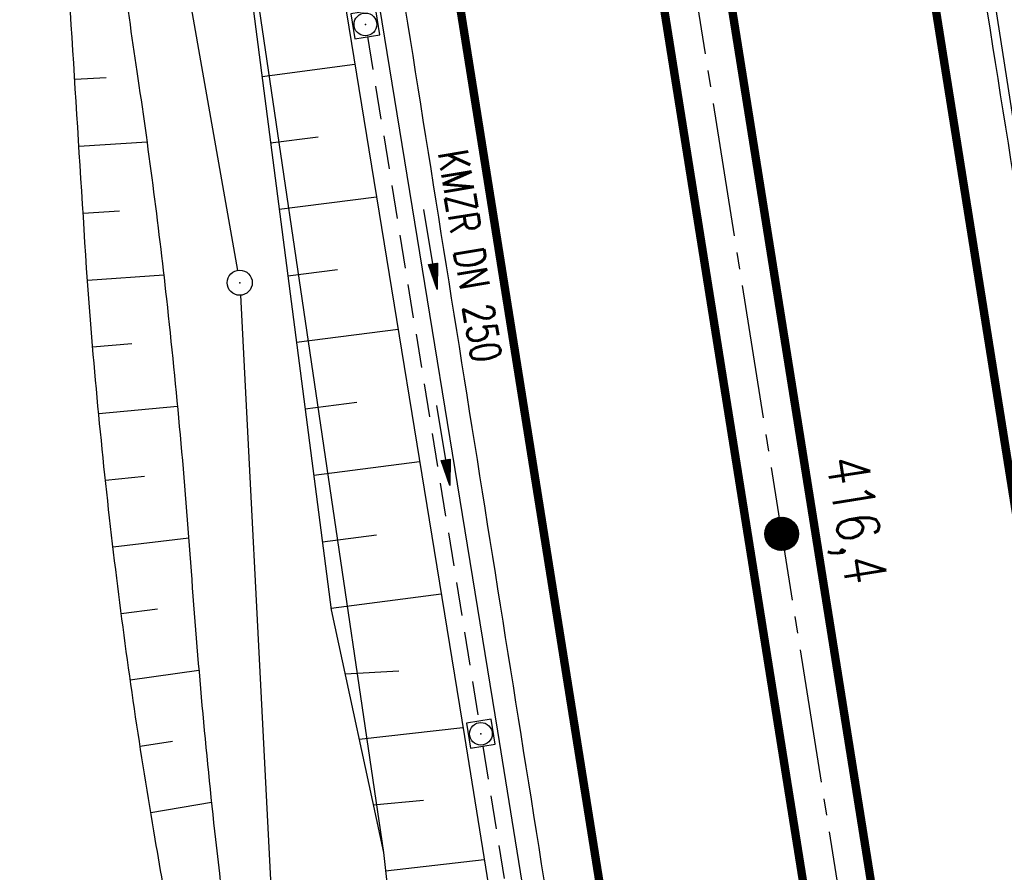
# Model space of a CAD drawing. Extents: x 447827 to 448299, y 438389 to 439851.
# Tile 32 of 116: x 448069 to 448128, y 438972 to 439023. Entities that reach past the tile are written whole.
import ezdxf
from ezdxf.enums import TextEntityAlignment as Align

# ---------------------------------------------------------------- set-up
doc = ezdxf.new("R2010")
doc.units = 0
doc.header["$LTSCALE"] = 2
doc.header["$MEASUREMENT"] = 0
for name, pattern in [('ACHSE', [5.5, 4, -0.5, 0.5, -0.5]), ('AUSGEZOGEN', [0]), ('GESTRICH-X2', [1.5, 1, -0.5])]:
    doc.linetypes.add(name, pattern=pattern)
doc.layers.get('0').update_dxf_attribs({"linetype": 'AUSGEZOGEN'})
for name, color, linetype in [('210-GRENZL-BAB', 7, 'AUSGEZOGEN'), ('210-GRENZP-BAB', 7, 'AUSGEZOGEN'), ('ACHSETOP', 250, 'ACHSE'), ('BOESCHG', 250, 'AUSGEZOGEN'), ('FBRTOP', 250, 'AUSGEZOGEN'), ('GRABEN', 250, 'AUSGEZOGEN'), ('HEKT_B', 250, 'CONTINUOUS'), ('KANAL', 7, 'GESTRICH-X2'), ('MULDE', 250, 'AUSGEZOGEN'), ('PFEIL', 7, 'CONTINUOUS'), ('PFEILTOP', 200, 'AUSGEZOGEN'), ('SCHSYMBOL', 200, 'AUSGEZOGEN'), ('TEXTO', 4, 'CONTINUOUS')]:
    doc.layers.add(name, color=color, linetype=linetype)
doc.styles.add('ROMANS', font='romans.shx', dxfattribs={"width": 0.8})

# ---------------------------------------------------------------- blocks, each defined once
blk = doc.blocks.new('*X15')
at = {"color": 0}
for p, q in [((212.234, 257.394), (213.242, 258.402)), ((212.236, 257.466), (213.169, 258.4)), ((212.237, 257.326), (213.31, 258.399)), ((212.244, 257.262), (213.373, 258.392)), ((212.244, 257.545), (213.09, 258.391)), ((212.254, 257.202), (213.434, 258.381)), ((212.261, 257.633), (213.003, 258.375)), ((212.268, 257.145), (213.491, 258.368)), ((212.284, 257.09), (213.545, 258.351)), ((212.29, 257.732), (212.903, 258.346)), ((212.303, 257.038), (213.597, 258.333)), ((212.324, 256.988), (213.647, 258.312)), ((212.343, 257.856), (212.779, 258.293)), ((212.347, 256.941), (213.694, 258.288)), ((212.372, 256.895), (213.74, 258.263)), ((212.399, 256.852), (213.783, 258.236)), ((212.428, 256.81), (213.825, 258.207)), ((212.459, 256.77), (213.865, 258.176)), ((212.492, 256.732), (213.903, 258.143)), ((212.526, 256.696), (213.939, 258.109)), ((212.563, 256.662), (213.974, 258.073)), ((212.601, 256.629), (214.006, 258.035)), ((212.64, 256.598), (214.037, 257.995)), ((212.682, 256.569), (214.066, 257.953)), ((212.726, 256.542), (214.093, 257.91)), ((212.771, 256.517), (214.119, 257.864)), ((212.819, 256.493), (214.142, 257.817)), ((212.868, 256.472), (214.163, 257.767)), ((212.92, 256.454), (214.182, 257.715)), ((212.975, 256.437), (214.198, 257.661)), ((213.032, 256.424), (214.211, 257.603)), ((213.092, 256.414), (214.222, 257.543)), ((213.156, 256.407), (214.229, 257.479)), ((213.224, 256.404), (214.232, 257.412)), ((213.296, 256.406), (214.23, 257.339)), ((213.375, 256.414), (214.222, 257.26)), ((213.463, 256.43), (214.205, 257.173)), ((213.563, 256.46), (214.176, 257.073)), ((213.686, 256.512), (214.123, 256.949))]:
    blk.add_line(p, q, dxfattribs=at)
blk = doc.blocks.new('SRMAST2')
at = {"color": 0}
blk.add_circle((0, 0), 0.999, dxfattribs=at)
blk.add_point((0, 0), dxfattribs=at)
blk.add_blockref('*X15', (-213.233, -257.403))
blk = doc.blocks.new('20')
blk.add_lwpolyline([(-0.754, -0.751), (0.754, -0.751), (0.754, 0.75), (-0.754, 0.75)], close=True)
blk.add_circle((0, 0), 0.676)
blk.add_point((0, 0))
blk = doc.blocks.new('PFEIL2')
at = {"color": 0}
for p, q in [((0.88, 0.002), (-2.401, -0.012)), ((0.881, -0.271), (0.879, 0.276)), ((0.879, 0.276), (2.429, 0.009)), ((0.911, 0.27), (0.879, 0.265)), ((0.965, 0.261), (0.879, 0.246)), ((1.019, 0.252), (0.879, 0.228)), ((1.073, 0.242), (0.879, 0.209)), ((1.127, 0.233), (0.879, 0.191)), ((1.181, 0.224), (0.879, 0.172)), ((1.235, 0.214), (0.879, 0.154)), ((1.289, 0.205), (0.879, 0.135)), ((1.343, 0.196), (0.879, 0.117)), ((1.397, 0.187), (0.879, 0.098)), ((1.451, 0.177), (0.879, 0.08)), ((1.505, 0.168), (0.879, 0.061)), ((1.559, 0.159), (0.88, 0.043)), ((1.613, 0.149), (0.88, 0.024)), ((1.668, 0.14), (0.88, 0.006)), ((1.722, 0.131), (0.88, -0.013)), ((1.776, 0.121), (0.88, -0.031)), ((1.83, 0.112), (0.88, -0.05)), ((1.884, 0.103), (0.88, -0.068)), ((1.938, 0.094), (0.88, -0.087)), ((1.992, 0.084), (0.88, -0.105)), ((2.046, 0.075), (0.88, -0.124)), ((2.1, 0.066), (0.88, -0.142)), ((2.154, 0.056), (0.88, -0.161)), ((2.208, 0.047), (0.88, -0.179)), ((2.262, 0.038), (0.881, -0.198)), ((2.316, 0.029), (0.881, -0.216)), ((2.37, 0.019), (0.881, -0.235)), ((2.424, 0.01), (0.881, -0.253)), ((2.429, 0.009), (0.881, -0.271))]:
    blk.add_line(p, q, dxfattribs=at)
blk = doc.blocks.new('GST')
at = {"color": 0}
blk.add_circle((0, 0), 0.75, dxfattribs=at)
blk.add_point((0, 0), dxfattribs=at)

msp = doc.modelspace()

# ---------------------------------------------------------------- linework, layer by layer
at = {"layer": '210-GRENZL-BAB', "flags": 128}
for points in [[(448072.11, 439063.351), (448081.809, 439008.329)], [(448081.978, 439006.841), (448088.269, 438884.324)]]:
    msp.add_lwpolyline(points, dxfattribs=at)
at = {"layer": 'ACHSETOP', "flags": 128}
msp.add_lwpolyline([(448051.408, 439387.637), (448074.98, 439239.501), (448098.551, 439091.365), (448118.194, 438967.918), (448126.051, 438918.539), (448129.98, 438893.849), (448133.908, 438869.16), (448135.229, 438860.857), (448137.904, 438844.482), (448142.192, 438819.853), (448146.786, 438795.279), (448151.688, 438770.764), (448156.896, 438746.313), (448162.408, 438721.928), (448165.436, 438709.276)], dxfattribs=at)
at = {"layer": 'BOESCHG'}
for p, q in [((448077.393, 439062.776), (448090.513, 438973.596)), ((448083.269, 439019.904), (448088.808, 439020.623)), ((448073.968, 439019.825), (448072.097, 439019.708)), ((448076.408, 439015.97), (448072.346, 439015.716)), ((448083.784, 439015.937), (448086.618, 439016.305)), ((448084.299, 439011.971), (448090.094, 439012.723)), ((448074.764, 439011.86), (448072.597, 439011.723)), ((448084.814, 439008.004), (448087.776, 439008.389)), ((448077.406, 439008.043), (448072.85, 439007.731)), ((448085.329, 439004.037), (448091.381, 439004.823)), ((448075.498, 439003.943), (448073.165, 439003.744)), ((448078.223, 439000.213), (448073.527, 438999.76)), ((448085.844, 439000.071), (448088.934, 439000.472)), ((448086.359, 438996.104), (448092.667, 438996.923)), ((448076.254, 438996.03), (448073.932, 438995.781)), ((448086.874, 438992.137), (448090.092, 438992.555)), ((448078.894, 438992.34), (448074.38, 438991.806)), ((448087.389, 438988.171), (448093.954, 438989.023)), ((448077.028, 438988.117), (448074.872, 438987.836)), ((448079.503, 438984.454), (448075.411, 438983.873)), ((448088.221, 438984.258), (448091.437, 438984.443)), ((448089.062, 438980.348), (448095.251, 438981.061)), ((448077.929, 438980.214), (448075.997, 438979.916)), ((448080.256, 438976.57), (448076.631, 438975.967)), ((448089.902, 438976.437), (448092.899, 438976.717)), ((448090.634, 438972.508), (448096.522, 438973.167))]:
    msp.add_line(p, q, dxfattribs=at)
for points in [[(448118.322, 439078.656), (448119.246, 439072.837), (448126.158, 439029.639), (448134.191, 438978.131), (448142.238, 438926.711), (448149.95, 438879.379), (448154.091, 438852.838), (448156.945, 438835.894), (448165.729, 438789.006), (448172.996, 438754.162), (448176.537, 438738.252), (448182.777, 438712.035)], [(448077.091, 439067.505), (448087.402, 438988.077), (448090.513, 438973.596), (448094.695, 438936.209), (448095.725, 438907.292), (448101.699, 438884.712)]]:
    msp.add_lwpolyline(points, dxfattribs=at)
at = {"layer": 'BOESCHG', "flags": 128}
msp.add_lwpolyline([(448071.295, 439060.847, -0.109793), (448072.215, 439060.463, -0.150671), (448072.663, 439059.882, -0.026643), (448072.888, 439059.168, -0.067076), (448072.923, 439058.871, -0.01583), (448072.906, 439058.519, 0.009362), (448072.87, 439057.925, 0.023387), (448072.914, 439048.565, 0.014001), (448074.155, 439032.986, 0.010285), (448075.801, 439020.198, -0.009686), (448077.566, 439006.622, -0.00974), (448079.038, 438990.386, 0.009872), (448080.494, 438974.367, 0.011336), (448083.38, 438952.807, 0.010594), (448087.477, 438929.894, 0.007294), (448089.281, 438921.542, -0.003227), (448093.512, 438902.695, -0.011587), (448094.732, 438896.395, -0.005464), (448096.981, 438882.195)], format="xyb", dxfattribs=at)
at = {"layer": 'BOESCHG'}
msp.add_lwpolyline([(448094.853, 438882.117, -0.010168), (448090.905, 438894.965, -0.026492), (448089.755, 438899.997, -0.000037), (448085.787, 438922.874, -0.00013), (448084.648, 438929.455, -0.00009), (448078.973, 438962.326, -0.000244), (448076.897, 438974.398, -0.011764), (448074.603, 438989.967, -0.01121), (448072.949, 439006.398, -0.003738), (448072.803, 439008.467, -0.000317), (448071.278, 439032.909, -0.004543), (448070.882, 439040.426, -0.002243), (448070.287, 439055.66)], format="xyb", dxfattribs=at)
at = {"layer": 'FBRTOP'}
for points in [[(448034.372, 439384.926, -0.000001), (448050.087, 439286.169, -0.000002), (448057.944, 439236.79)], [(448068.197, 439390.308, -0.000001), (448083.912, 439291.551, -0.000002), (448091.769, 439242.172)], [(448115.34, 439094.036, 0.000001), (448125.161, 439032.313, -0.000001), (448134.983, 438970.589, -0.000001), (448138.911, 438945.9, 0.000002), (448142.84, 438921.21, 0.000007), (448144.804, 438908.866, -0.000017), (448146.769, 438896.521), (448150.697, 438871.831), (448152.012, 438863.563, 0.001038), (448152.834, 438858.467, 0.000474), (448154.667, 438847.31, 0.002138), (448156.319, 438837.578, 0.001413), (448158.922, 438822.873, 0.001696), (448161.067, 438811.177, 0.001564), (448163.477, 438798.508, 0.001572), (448165.867, 438786.358, 0.001569), (448168.337, 438774.202, 0.001557), (448170.877, 438762.094, 0.001551), (448173.501, 438749.958, 0.00156), (448176.207, 438737.813, 0.001572), (448178.966, 438725.78, 0.001571), (448181.798, 438713.778, 0.000235), (448182.237, 438711.949, 0.001553)], [(448081.515, 439088.654, 0.000001), (448091.337, 439026.931, -0.000001), (448101.158, 438965.207, -0.000001), (448105.087, 438940.518, 0.000002), (448109.015, 438915.828, 0.000007), (448110.98, 438903.483, -0.000017), (448112.944, 438891.138), (448116.872, 438866.45), (448118.199, 438858.111, 0.001038), (448119.033, 438852.94, 0.000474), (448120.894, 438841.612, 0.002138), (448122.571, 438831.731, 0.001412), (448125.216, 438816.789, 0.001697), (448127.398, 438804.894, 0.001564), (448129.85, 438792.003, 0.001572), (448132.281, 438779.643, 0.001569), (448134.794, 438767.276, 0.001557), (448137.377, 438754.96, 0.001551), (448140.047, 438742.614, 0.00156), (448142.799, 438730.259, 0.001572), (448145.606, 438718.019, 0.001476), (448148.31, 438706.551, 0.001556)]]:
    msp.add_lwpolyline(points, format="xyb", dxfattribs=at)
at = {"layer": 'FBRTOP', "const_width": 0.5}
for points in [[(448065.234, 439389.837), (448088.806, 439241.701), (448112.377, 439093.565), (448132.02, 438970.118), (448139.877, 438920.739), (448143.806, 438896.049), (448147.734, 438871.36), (448149.051, 438863.085), (448151.709, 438846.811), (448155.97, 438822.34), (448160.531, 438797.938), (448165.399, 438773.595), (448170.571, 438749.315), (448176.044, 438725.101), (448179.303, 438711.482)], [(448037.582, 439385.437), (448061.154, 439237.301), (448084.725, 439089.165), (448104.368, 438965.718), (448112.225, 438916.339), (448116.154, 438891.649), (448120.082, 438866.96), (448121.407, 438858.629), (448124.099, 438842.153), (448128.414, 438817.366), (448133.041, 438792.62), (448137.977, 438767.933), (448143.221, 438743.311), (448148.772, 438718.755), (448151.568, 438707.069)]]:
    msp.add_lwpolyline(points, dxfattribs=at)
for points in [[(448091.926, 439145.728), (448100.526, 439091.679, 0.000001), (448110.348, 439029.956, -0.000001), (448120.169, 438968.232, -0.000001), (448124.098, 438943.543, 0.000002), (448128.026, 438918.853, 0.000007), (448129.991, 438906.508, -0.000017), (448131.955, 438894.163), (448135.883, 438869.474), (448137.204, 438861.175, 0.001038), (448138.03, 438856.046, 0.000474), (448139.876, 438844.815, 0.002138), (448141.539, 438835.017, 0.001413), (448144.16, 438820.208, 0.001696), (448146.322, 438808.425, 0.001564), (448148.75, 438795.659, 0.001572), (448151.157, 438783.417, 0.001569), (448153.647, 438771.168, 0.001557), (448156.205, 438758.969, 0.001551), (448158.85, 438746.742, 0.00156), (448161.576, 438734.505, 0.001572), (448164.356, 438722.381, 0.001571), (448167.21, 438710.288, 0.00009), (448167.378, 438709.585, 0.001553)], [(448087.976, 439145.1), (448096.576, 439091.051, 0.000001), (448106.397, 439029.327, -0.000001), (448116.219, 438967.604, -0.000001), (448120.147, 438942.914, 0.000002), (448124.076, 438918.225, 0.000006), (448125.936, 438906.533, -0.000017)]]:
    msp.add_lwpolyline(points, format="xyb", dxfattribs=at)
at = {"layer": 'GRABEN'}
msp.add_line((448127.367, 439021.883), (448127.368, 439021.883), dxfattribs=at)
at = {"layer": 'KANAL'}
for p, q in [((448089.563, 439022.281), (448096.219, 438981.406)), ((448096.438, 438979.938), (448103.594, 438935.5))]:
    msp.add_line(p, q, dxfattribs=at)
at = {"layer": 'MULDE'}
for points in [[(448069.975, 439151.679), (448075.838, 439113.728), (448082.304, 439073.53), (448083.048, 439068.242), (448090.42, 439023.167, -0.000172), (448090.42, 439023.167), (448097.313, 438980.838), (448104.704, 438934.912), (448110.729, 438896.249), (448112.275, 438886.392), (448112.779, 438883.431), (448117.058, 438857.092), (448125.269, 438808.555), (448135.025, 438758.683), (448146.212, 438709.057), (448146.861, 438706.32)], [(448081.187, 439067.226), (448088.446, 439022.845), (448095.339, 438980.518), (448102.728, 438934.6), (448108.753, 438895.941, 0.000242), (448108.753, 438895.94), (448110.227, 438886.545)]]:
    msp.add_lwpolyline(points, format="xyb", dxfattribs=at)

# ---------------------------------------------------------------- block references
at = {"layer": '210-GRENZP-BAB', "rotation": 279.0411497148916}
msp.add_blockref('GST', (448081.94, 439007.59), dxfattribs=at)
at = {"layer": 'HEKT_B'}
msp.add_blockref('SRMAST2', (448114.265, 438992.607), dxfattribs=at)
at = {"layer": 'PFEIL', "rotation": 279.2493000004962}
msp.add_blockref('PFEIL2', (448093.325, 439009.583), dxfattribs=at)
at = {"layer": 'PFEILTOP', "rotation": 279.0411497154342}
msp.add_blockref('PFEIL2', (448094.088, 438997.887), dxfattribs=at)
at = {"layer": 'SCHSYMBOL', "rotation": 279.0411}
for p in [(448089.433, 439023.006), (448096.326, 438980.678)]:
    msp.add_blockref('20', p, dxfattribs=at)

# ---------------------------------------------------------------- texts
at = {"layer": 'HEKT_B', "style": 'ROMANS', "width": 0.8}
msp.add_text('416,4', height=2.5, rotation=279.0411, dxfattribs=at).set_placement((448116.906, 438997.063))
at = {"layer": 'TEXTO', "style": 'ROMANS', "width": 0.75}
msp.add_text('KMZR DN 250', height=1.8, rotation=279.2493, dxfattribs=at).set_placement((448094.778, 439009.047), align=Align.CENTER)

doc.saveas('drawing.dxf')
